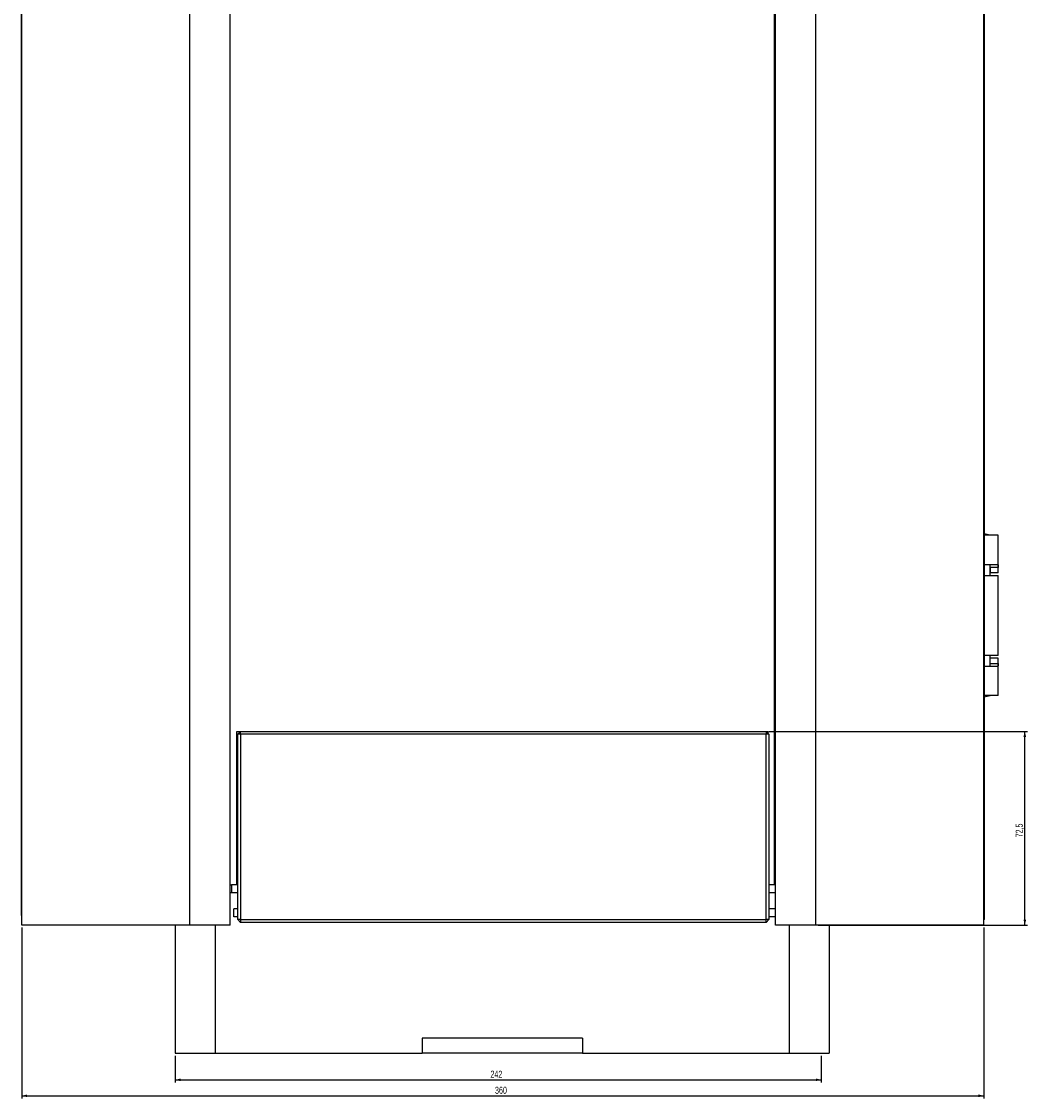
# Model space of a CAD drawing. Header units: millimetres. Extents: x 43 to 1070, y 32 to 1267.
# Tile 5 of 6: x 693 to 1070, y 460 to 864. Entities that reach past the tile are written whole.
import ezdxf

# ---------------------------------------------------------------- set-up
doc = ezdxf.new("R2010")
doc.units = ezdxf.units.MM
doc.layers.add('FORMAT', color=7, linetype='Continuous')
doc.styles.add('SLDTEXTSTYLE0', font='TXT', dxfattribs={"width": 0.605})
doc.dimstyles.new('SLDDIMSTYLE0', dxfattribs={"dimtxt": 2.568319, "dimasz": 2, "dimexe": 0, "dimexo": 0.0625, "dimgap": 0.64208, "dimtad": 1, "dimrnd": 1e-09, "dimzin": 12, "dimdsep": 46, "dimtxsty": 'SLDTEXTSTYLE0', "dimsah": 1, "dimcen": 0.09, "dimadec": 0, "dimazin": 3, "dimtfac": 1, "dimtofl": 0, "dimtmove": 0, "dimatfit": 3, "dimfxl": 0, "dimfrac": 2, "dimtolj": 1, "dimtzin": 12, "dimarcsym": 0})
doc.dimstyles.new('SLDDIMSTYLE1', dxfattribs={"dimtxt": 2.568319, "dimasz": 2, "dimexe": 0, "dimexo": 0.0625, "dimgap": 0.64208, "dimtad": 1, "dimdec": 0, "dimrnd": 1e-09, "dimzin": 12, "dimdsep": 46, "dimtxsty": 'SLDTEXTSTYLE0', "dimsah": 1, "dimcen": 0.09, "dimadec": 0, "dimazin": 3, "dimtfac": 1, "dimtofl": 0, "dimtmove": 0, "dimatfit": 3, "dimfxl": 0, "dimfrac": 2, "dimtolj": 1, "dimtzin": 12, "dimarcsym": 0})

# ---------------------------------------------------------------- blocks, each defined once
blk = doc.blocks.new('_D_4')
at = {"layer": 'FORMAT'}
for p, q in [((750.73, 476.12), (750.73, 466.12)), ((992.73, 476.12), (992.73, 466.12)), ((750.73, 467.11), (992.73, 467.11))]:
    blk.add_line(p, q, dxfattribs=at)
for points in [[(750.73, 467.11), (752.73, 466.61), (752.73, 467.61)], [(992.73, 467.11), (990.73, 467.61), (990.73, 466.61)]]:
    blk.add_solid(points, dxfattribs=at)
at = {"layer": 'FORMAT', "insert": (868.79, 470.52), "char_height": 2.646, "attachment_point": 1, "style": 'SLDTEXTSTYLE0'}
blk.add_mtext('242', dxfattribs=at)
blk = doc.blocks.new('_D_5')
at = {"layer": 'FORMAT'}
for p, q in [((693.23, 524.12), (693.23, 460.12)), ((1053.64, 524.12), (1053.64, 460.12)), ((693.23, 461.11), (1053.64, 461.11))]:
    blk.add_line(p, q, dxfattribs=at)
for points in [[(693.23, 461.11), (695.23, 460.61), (695.23, 461.61)], [(1053.64, 461.11), (1051.64, 461.61), (1051.64, 460.61)]]:
    blk.add_solid(points, dxfattribs=at)
at = {"layer": 'FORMAT', "insert": (870.5, 464.52), "char_height": 2.646, "attachment_point": 1, "style": 'SLDTEXTSTYLE0'}
blk.add_mtext('360', dxfattribs=at)
blk = doc.blocks.new('_D_6')
at = {"layer": 'FORMAT'}
for p, q in [((973.13, 597.61), (1069.98, 597.61)), ((1068.99, 525.11), (1068.99, 597.61)), ((991.63, 525.11), (1069.98, 525.11))]:
    blk.add_line(p, q, dxfattribs=at)
for points in [[(1068.99, 597.61), (1068.49, 595.61), (1069.49, 595.61)], [(1068.99, 525.11), (1069.49, 527.11), (1068.49, 527.11)]]:
    blk.add_solid(points, dxfattribs=at)
at = {"layer": 'FORMAT', "insert": (1065.58, 557.93), "char_height": 2.646, "attachment_point": 1, "rotation": 90, "style": 'SLDTEXTSTYLE0'}
blk.add_mtext('72,5', dxfattribs=at)

msp = doc.modelspace()

# ---------------------------------------------------------------- linework, layer by layer
at = {"color": 7, "linetype": 'Continuous', "lineweight": 25}
for p, q in [((693.131, 528.611), (693.131, 1263.611)), ((693.231, 525.111), (693.231, 1264.111)), ((756.231, 525.111), (756.231, 1264.111)), ((771.231, 525.111), (771.231, 1264.111)), ((975.642, 525.111), (975.642, 1261.111)), ((990.642, 525.111), (990.642, 1261.111)), ((1053.642, 525.111), (1053.642, 1261.111)), ((1053.742, 1259.111), (1053.742, 527.111)), ((975.231, 540.111), (975.231, 1196.111)), ((1058.992, 671.111), (1053.642, 671.111)), ((1058.992, 659.111), (1058.992, 671.111)), ((1058.908, 660.111), (1053.642, 660.111)), ((1055.992, 656.111), (1055.992, 660.111)), ((1055.992, 659.111), (1055.992, 657.111)), ((1058.992, 659.111), (1055.992, 659.111)), ((1058.992, 657.111), (1058.992, 659.111)), ((1053.642, 656.111), (1058.992, 656.111)), ((1058.992, 657.111), (1055.992, 657.111)), ((1058.992, 626.111), (1058.992, 656.111)), ((1058.992, 626.111), (1053.642, 626.111)), ((1055.992, 623.111), (1055.992, 626.111)), ((1053.642, 622.111), (1058.908, 622.111)), ((1055.992, 623.111), (1055.992, 625.111)), ((1058.992, 625.111), (1055.992, 625.111)), ((1055.992, 623.111), (1058.992, 623.111)), ((1058.992, 623.111), (1058.992, 625.111)), ((1058.992, 611.111), (1058.992, 623.111)), ((1058.992, 611.111), (1053.642, 611.111)), ((773.731, 597.611), (775.142, 597.611)), ((773.731, 596.611), (773.731, 597.611)), ((775.142, 597.611), (774.142, 596.611)), ((775.142, 596.611), (775.142, 597.611)), ((775.142, 597.611), (972.142, 597.611)), ((972.142, 597.611), (972.142, 596.611)), ((973.142, 596.611), (972.142, 597.611)), ((972.142, 597.611), (972.731, 597.611)), ((972.731, 597.611), (972.731, 597.023)), ((773.731, 540.111), (773.731, 596.611)), ((774.142, 596.611), (773.731, 596.611)), ((775.142, 596.611), (774.142, 596.611)), ((774.142, 527.111), (774.142, 596.611)), ((972.142, 596.611), (775.142, 596.611)), ((775.142, 596.611), (775.142, 527.111)), ((972.142, 527.111), (972.142, 596.611)), ((973.142, 596.611), (972.142, 596.611)), ((973.142, 596.611), (973.142, 527.111)), ((771.231, 540.111), (771.731, 540.111)), ((771.731, 537.111), (771.231, 537.111)), ((771.731, 540.111), (771.731, 537.111)), ((774.142, 540.111), (771.731, 540.111)), ((774.142, 537.111), (771.731, 537.111)), ((975.642, 540.111), (973.142, 540.111)), ((975.642, 537.111), (973.142, 537.111)), ((693.231, 528.511), (693.131, 528.611)), ((772.642, 528.111), (772.642, 531.111)), ((774.142, 531.111), (772.642, 531.111)), ((975.642, 531.111), (973.142, 531.111)), ((756.231, 525.111), (693.231, 525.111)), ((750.731, 525.111), (750.731, 477.111)), ((771.231, 525.111), (756.231, 525.111)), ((774.142, 528.111), (772.642, 528.111)), ((775.142, 527.111), (774.142, 527.111)), ((774.142, 527.111), (775.142, 526.111)), ((775.142, 527.111), (972.142, 527.111)), ((775.142, 527.111), (775.142, 526.111)), ((972.142, 526.111), (775.142, 526.111)), ((972.142, 526.111), (972.142, 527.111)), ((973.142, 527.111), (972.142, 527.111)), ((972.142, 526.111), (973.142, 527.111)), ((975.642, 528.111), (973.142, 528.111)), ((990.642, 525.111), (975.642, 525.111)), ((1053.642, 525.111), (990.642, 525.111)), ((995.731, 525.111), (995.731, 477.111)), ((1053.742, 527.111), (1053.642, 527.011)), ((903.231, 482.711), (843.231, 482.711)), ((843.231, 482.711), (843.231, 477.111)), ((903.231, 482.711), (903.231, 477.111)), ((750.731, 477.111), (765.731, 477.111)), ((765.731, 477.111), (843.231, 477.111)), ((903.231, 477.111), (843.231, 477.111)), ((903.231, 477.111), (980.731, 477.111)), ((980.731, 477.111), (995.731, 477.111))]:
    msp.add_line(p, q, dxfattribs=at)
at = {"color": 8, "linetype": 'Continuous', "lineweight": 25}
for p, q in [((765.731, 525.111), (765.731, 477.111)), ((980.731, 525.111), (980.731, 477.111))]:
    msp.add_line(p, q, dxfattribs=at)
at = {"color": 7, "linetype": 'Continuous', "lineweight": 25}
for centre, start, end in [((1052.992, 662.361), 71.07536, 85.97049), ((1052.992, 619.861), 274.02951, 288.92464)]:
    msp.add_arc(centre, 9.25, start, end, dxfattribs=at)
for points, knots in [([(1055.992, 659.111), (1055.992, 659.224), (1055.992, 659.448), (1055.988, 659.747), (1055.962, 659.971), (1055.906, 660.093), (1055.846, 660.106), (1055.821, 660.111)], [0, 0, 0, 0, 0.2120045, 0.4240372, 0.6350233, 0.8420446, 1, 1, 1, 1]), ([(1058.908, 660.111), (1058.925, 660.1), (1058.959, 660.079), (1058.983, 659.909), (1058.991, 659.658), (1058.992, 659.376), (1058.992, 659.188), (1058.992, 659.111)], [0, 0, 0, 0, 0.2138501, 0.4277867, 0.6401911, 0.85325, 1, 1, 1, 1]), ([(1055.821, 622.111), (1055.854, 622.121), (1055.922, 622.14), (1055.971, 622.302), (1055.99, 622.545), (1055.992, 622.829), (1055.992, 623.025), (1055.992, 623.111)], [0, 0, 0, 0, 0.2112937, 0.4229085, 0.6286511, 0.8365815, 1, 1, 1, 1]), ([(1058.992, 623.111), (1058.992, 622.999), (1058.992, 622.774), (1058.99, 622.474), (1058.977, 622.249), (1058.949, 622.129), (1058.92, 622.116), (1058.908, 622.111)], [0, 0, 0, 0, 0.2140408, 0.4280867, 0.6418703, 0.8546223, 1, 1, 1, 1])]:
    msp.add_open_spline(points, degree=3, knots=knots, dxfattribs=at)

# ---------------------------------------------------------------- dimensions: what is measured, and where the dimension line sits
at = {"layer": 'FORMAT'}
dim = msp.add_linear_dim(base=(1068.992, 597.611), p1=(990.642, 525.111), p2=(972.142, 597.611), angle=90, dimstyle='SLDDIMSTYLE0', dxfattribs=at)
dim.commit()
dim.dimension.update_dxf_attribs({"geometry": '_D_6', "text_midpoint": (1068.992, 561.361), "dimtype": 160})
for base, p1, p2, dimstyle, picture, middle in [((1053.642, 461.111), (693.231, 525.111), (1053.642, 525.111), 'SLDDIMSTYLE1', '_D_5', (873.436, 461.111)), ((992.731, 467.111), (750.731, 477.111), (992.731, 477.111), 'SLDDIMSTYLE0', '_D_4', (871.731, 467.111))]:
    dim = msp.add_linear_dim(base=base, p1=p1, p2=p2, dimstyle=dimstyle, dxfattribs=at)
    dim.commit()
    dim.dimension.update_dxf_attribs({"geometry": picture, "text_midpoint": middle, "dimtype": 160})

doc.saveas('drawing.dxf')
